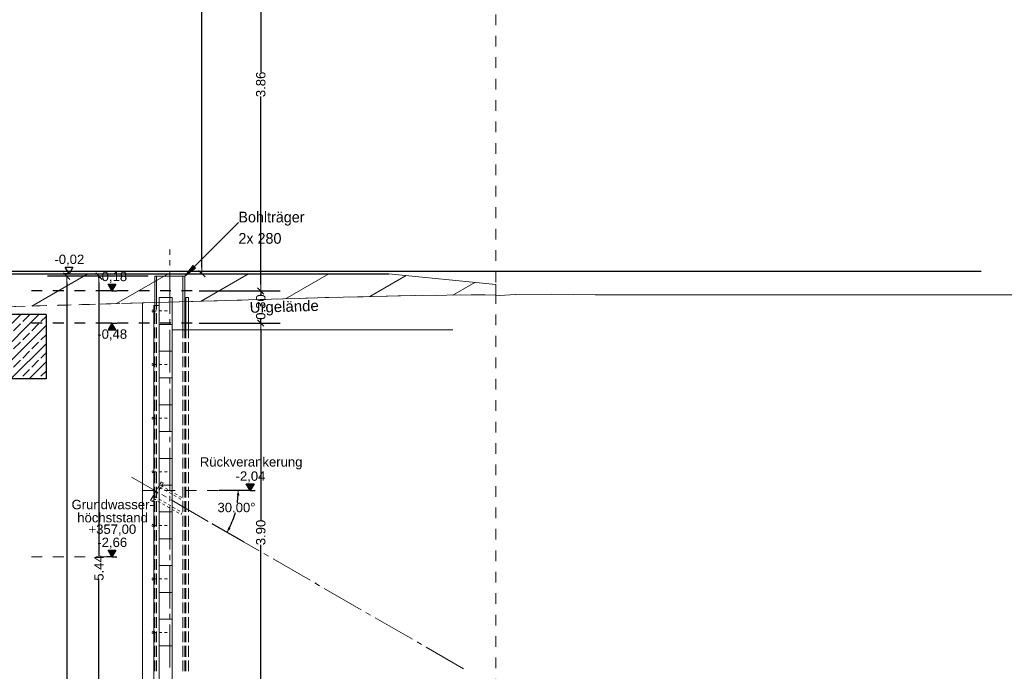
# Model space of a CAD drawing. Header units: metres. Extents: x -27.8 to 39.4, y -22.2 to 2.8.
# Tile 79 of 80: x 24.1 to 33.2, y -13.9 to -7.8. Entities that reach past the tile are written whole.
import ezdxf

# ---------------------------------------------------------------- set-up
doc = ezdxf.new("R2010")
doc.units = ezdxf.units.M
doc.header["$LTSCALE"] = 0.4
doc.header["$MEASUREMENT"] = 0
for name, pattern in [('Strichlinie', [0.2, 0.15, -0.05]), ('Strichlinie eng', [0.115, 0.075, -0.04]), ('Strichlinie sehr eng', [0.0375, 0.025, -0.0125]), ('Strichlinie_ lang', [0.529167, 0.3175, -0.211667]), ('Strichpunktlinie', [0.335139, 0.176389, -0.088194, 0, -0.070556])]:
    doc.linetypes.add(name, pattern=pattern)
doc.layers.get('0').update_dxf_attribs({"color": 8, "lineweight": 9})
doc.layers.get('Defpoints').update_dxf_attribs({"color": 8, "lineweight": 9})
for name, color, linetype in [('Neubau_A-Fundament', 8, 'Continuous'), ('Neubau_S-Linien _ Schraffuren.2D', 8, 'Continuous'), ('Neubau_T-Bemaßung', 8, 'Continuous')]:
    doc.layers.add(name, color=color, linetype=linetype)
for name, color, linetype, lineweight in [('S-Linien _ Schraffuren.2D', 8, 'Continuous', 9), ('T-Bemaßung', 8, 'Continuous', 9), ('T-Text', 8, 'Continuous', 9)]:
    doc.layers.add(name, color=color, linetype=linetype, lineweight=lineweight)
doc.styles.add('ERSTELLTER_STIL_2', font='arial.ttf')
doc.styles.add('ERSTELLTER_STIL_3', font='txt')
doc.dimstyles.new('ERSTELLTER_STIL__1', dxfattribs={"dimtxt": 0.0875, "dimasz": 0.059375, "dimexe": 0.18, "dimexo": 0.0625, "dimgap": 0, "dimtad": 1, "dimzin": 0, "dimdsep": 46, "dimtxsty": 'ERSTELLTER_STIL_2', "dimblk": 'ARROWHEAD_6', "dimblk1": 'ARROWHEAD_6', "dimblk2": 'ARROWHEAD_6', "dimcen": 0.09, "dimclrd": 7, "dimclre": 7, "dimclrt": 7, "dimazin": 0, "dimtfac": 1, "dimtdec": 4, "dimtmove": 0, "dimatfit": 3, "dimfxl": 1, "dimtolj": 1, "dimtzin": 0, "dimarcsym": 0})
doc.dimstyles.new('ERSTELLTER_STIL__4', dxfattribs={"dimtxt": 0.0875, "dimasz": 0.045894, "dimexe": 0.18, "dimexo": 0.04, "dimgap": 0, "dimtad": 1, "dimtih": 1, "dimtoh": 1, "dimzin": 0, "dimdsep": 46, "dimtxsty": 'ERSTELLTER_STIL_2', "dimblk": 'ARROWHEAD_5', "dimblk1": 'ARROWHEAD_5', "dimblk2": 'ARROWHEAD_5', "dimcen": 0.09, "dimclrd": 7, "dimclre": 7, "dimclrt": 7, "dimazin": 0, "dimtfac": 1, "dimtdec": 4, "dimtmove": 0, "dimatfit": 3, "dimfxl": 1, "dimtolj": 1, "dimtzin": 0, "dimarcsym": 0})

# ---------------------------------------------------------------- blocks, each defined once
blk = doc.blocks.new('ARROWHEAD_6')
at = {"color": 0, "linetype": 'Continuous', "lineweight": 0}
for p, q in [((0, 0), (-1, 0)), ((-0.5, -0.5), (0.5, 0.5))]:
    blk.add_line(p, q, dxfattribs=at)
blk = doc.blocks.new('*D383')
at = {"layer": 'Defpoints', "color": 0, "linetype": 'Continuous', "transparency": 16777216}
for p in [(11.0694, -10.175), (33.092, -10.175), (-0.3, -10.355)]:
    blk.add_point(p, dxfattribs=at)
at = {"layer": 'Neubau_T-Bemaßung', "linetype": 'Continuous', "lineweight": -2, "transparency": 16777216}
for p, q in [((11.0694, -10.175), (11.0694, -10.0772)), ((33.0295, -10.175), (10.8894, -10.175)), ((11.0694, -10.2956), (11.0694, -10.2344)), ((-0.2375, -10.355), (11.2494, -10.355))]:
    blk.add_line(p, q, dxfattribs=at)
at = {"layer": 'Neubau_T-Bemaßung', "linetype": 'Continuous', "lineweight": -2, "transparency": 16777216, "xscale": 0.059375, "yscale": 0.059375, "zscale": 0.059375}
for p, rotation in [((11.0694, -10.175), 90), ((11.0694, -10.355), 270)]:
    blk.add_blockref('ARROWHEAD_6', p, dxfattribs=dict(at, rotation=rotation))
at = {"layer": 'Neubau_T-Bemaßung', "linetype": 'Continuous', "transparency": 16777216, "insert": (11.1831, -10.0772), "char_height": 0.0875, "attachment_point": 5, "rotation": 90, "style": 'ERSTELLTER_STIL_2'}
blk.add_mtext('\\A1;0.18', dxfattribs=at)
blk = doc.blocks.new('*D384')
at = {"layer": 'Defpoints', "color": 0, "linetype": 'Continuous', "transparency": 16777216}
for p in [(11.1831, -8.075), (11.3559, -8.075), (33.092, -10.175)]:
    blk.add_point(p, dxfattribs=at)
at = {"layer": 'Neubau_T-Bemaßung', "linetype": 'Continuous', "lineweight": -2, "transparency": 16777216}
for p, q in [((11.2934, -8.075), (11.0031, -8.075)), ((11.1831, -8.1344), (11.1831, -9.0143)), ((11.1831, -10.1156), (11.1831, -9.2427)), ((33.0295, -10.175), (11.0031, -10.175))]:
    blk.add_line(p, q, dxfattribs=at)
at = {"layer": 'Neubau_T-Bemaßung', "linetype": 'Continuous', "lineweight": -2, "transparency": 16777216, "xscale": 0.059375, "yscale": 0.059375, "zscale": 0.059375}
for p, rotation in [((11.1831, -8.075), 90), ((11.1831, -10.175), 270)]:
    blk.add_blockref('ARROWHEAD_6', p, dxfattribs=dict(at, rotation=rotation))
at = {"layer": 'Neubau_T-Bemaßung', "linetype": 'Continuous', "transparency": 16777216, "insert": (11.1831, -9.1285), "char_height": 0.0875, "attachment_point": 5, "rotation": 90, "style": 'ERSTELLTER_STIL_2'}
blk.add_mtext('\\A1;2.10', dxfattribs=at)
blk = doc.blocks.new('*D405')
at = {"layer": 'Defpoints', "color": 0, "linetype": 'Continuous', "transparency": 16777216}
for p in [(1.4797, -10.175), (33.092, -10.175), (-0.3, -10.355)]:
    blk.add_point(p, dxfattribs=at)
at = {"layer": 'Neubau_T-Bemaßung', "linetype": 'Continuous', "lineweight": -2, "transparency": 16777216}
for p, q in [((1.4797, -10.175), (1.4797, -10.0772)), ((33.0295, -10.175), (1.2997, -10.175)), ((1.4797, -10.2956), (1.4797, -10.2344)), ((-0.2375, -10.355), (1.6597, -10.355))]:
    blk.add_line(p, q, dxfattribs=at)
at = {"layer": 'Neubau_T-Bemaßung', "linetype": 'Continuous', "lineweight": -2, "transparency": 16777216, "xscale": 0.059375, "yscale": 0.059375, "zscale": 0.059375}
for p, rotation in [((1.4797, -10.175), 90), ((1.4797, -10.355), 270)]:
    blk.add_blockref('ARROWHEAD_6', p, dxfattribs=dict(at, rotation=rotation))
at = {"layer": 'Neubau_T-Bemaßung', "linetype": 'Continuous', "transparency": 16777216, "insert": (1.5934, -10.0772), "char_height": 0.0875, "attachment_point": 5, "rotation": 90, "style": 'ERSTELLTER_STIL_2'}
blk.add_mtext('\\A1;0.18', dxfattribs=at)
blk = doc.blocks.new('*D406')
at = {"layer": 'Defpoints', "color": 0, "linetype": 'Continuous', "transparency": 16777216}
for p in [(1.5934, -6.825), (7.9525, -6.825), (33.092, -10.175)]:
    blk.add_point(p, dxfattribs=at)
at = {"layer": 'Neubau_T-Bemaßung', "linetype": 'Continuous', "lineweight": -2, "transparency": 16777216}
for p, q in [((7.89, -6.825), (1.4134, -6.825)), ((1.5934, -6.8844), (1.5934, -8.3896)), ((1.5934, -10.1156), (1.5934, -8.6174)), ((33.0295, -10.175), (1.4134, -10.175))]:
    blk.add_line(p, q, dxfattribs=at)
at = {"layer": 'Neubau_T-Bemaßung', "linetype": 'Continuous', "lineweight": -2, "transparency": 16777216, "xscale": 0.059375, "yscale": 0.059375, "zscale": 0.059375}
for p, rotation in [((1.5934, -6.825), 90), ((1.5934, -10.175), 270)]:
    blk.add_blockref('ARROWHEAD_6', p, dxfattribs=dict(at, rotation=rotation))
at = {"layer": 'Neubau_T-Bemaßung', "linetype": 'Continuous', "transparency": 16777216, "insert": (1.5934, -8.5035), "char_height": 0.0875, "attachment_point": 5, "rotation": 90, "style": 'ERSTELLTER_STIL_2'}
blk.add_mtext('\\A1;3.35', dxfattribs=at)
blk = doc.blocks.new('*D435')
at = {"layer": 'Defpoints', "color": 0, "linetype": 'Continuous', "transparency": 16777216}
for p in [(25.32, -1.4949), (25.7588, -1.4949), (21.745, -10.195)]:
    blk.add_point(p, dxfattribs=at)
at = {"layer": 'Neubau_T-Bemaßung', "linetype": 'Continuous', "lineweight": -2, "transparency": 16777216}
for p, q in [((25.3825, -1.4949), (25.9388, -1.4949)), ((25.7588, -1.5543), (25.7588, -5.7349)), ((25.7588, -10.1356), (25.7588, -5.962)), ((21.8075, -10.195), (25.9388, -10.195))]:
    blk.add_line(p, q, dxfattribs=at)
at = {"layer": 'Neubau_T-Bemaßung', "linetype": 'Continuous', "lineweight": -2, "transparency": 16777216, "xscale": 0.059375, "yscale": 0.059375, "zscale": 0.059375}
for p, rotation in [((25.7588, -1.4949), 90), ((25.7588, -10.195), 270)]:
    blk.add_blockref('ARROWHEAD_6', p, dxfattribs=dict(at, rotation=rotation))
at = {"layer": 'Neubau_T-Bemaßung', "linetype": 'Continuous', "transparency": 16777216, "insert": (25.7588, -5.8484), "char_height": 0.0875, "attachment_point": 5, "rotation": 90, "style": 'ERSTELLTER_STIL_2'}
blk.add_mtext('\\A1;8.70', dxfattribs=at)
blk = doc.blocks.new('*D439')
at = {"layer": 'Defpoints', "color": 0, "linetype": 'Continuous', "transparency": 16777216}
for p in [(25.67, -10.655), (26.3088, -10.655), (25.67, -14.555)]:
    blk.add_point(p, dxfattribs=at)
at = {"layer": 'Neubau_T-Bemaßung', "linetype": 'Continuous', "lineweight": -2, "transparency": 16777216}
for p, q in [((25.7325, -10.655), (26.4888, -10.655)), ((26.3088, -10.7144), (26.3088, -12.495)), ((26.3088, -14.4956), (26.3088, -12.722)), ((25.7325, -14.555), (26.4888, -14.555))]:
    blk.add_line(p, q, dxfattribs=at)
at = {"layer": 'Neubau_T-Bemaßung', "linetype": 'Continuous', "lineweight": -2, "transparency": 16777216, "xscale": 0.059375, "yscale": 0.059375, "zscale": 0.059375}
for p, rotation in [((26.3088, -10.655), 90), ((26.3088, -14.555), 270)]:
    blk.add_blockref('ARROWHEAD_6', p, dxfattribs=dict(at, rotation=rotation))
at = {"layer": 'Neubau_T-Bemaßung', "linetype": 'Continuous', "transparency": 16777216, "insert": (26.3088, -12.6085), "char_height": 0.0875, "attachment_point": 5, "rotation": 90, "style": 'ERSTELLTER_STIL_2'}
blk.add_mtext('\\A1;3.90', dxfattribs=at)
blk = doc.blocks.new('*D440')
at = {"layer": 'Defpoints', "color": 0, "linetype": 'Continuous', "transparency": 16777216}
for p in [(25.67, -10.355), (26.3088, -10.355), (25.67, -10.655)]:
    blk.add_point(p, dxfattribs=at)
at = {"layer": 'Neubau_T-Bemaßung', "linetype": 'Continuous', "lineweight": -2, "transparency": 16777216}
for p, q in [((26.3088, -10.2956), (26.3088, -10.2363)), ((25.7325, -10.355), (26.4888, -10.355)), ((26.3088, -10.355), (26.3088, -10.3917)), ((25.7325, -10.655), (26.4888, -10.655)), ((26.3088, -10.655), (26.3088, -10.6186)), ((26.3088, -10.7144), (26.3088, -10.7738))]:
    blk.add_line(p, q, dxfattribs=at)
at = {"layer": 'Neubau_T-Bemaßung', "linetype": 'Continuous', "lineweight": -2, "transparency": 16777216, "xscale": 0.059375, "yscale": 0.059375, "zscale": 0.059375}
for p, rotation in [((26.3088, -10.355), 270), ((26.3088, -10.655), 90)]:
    blk.add_blockref('ARROWHEAD_6', p, dxfattribs=dict(at, rotation=rotation))
at = {"layer": 'Neubau_T-Bemaßung', "linetype": 'Continuous', "transparency": 16777216, "insert": (26.3088, -10.5051), "char_height": 0.0875, "attachment_point": 5, "rotation": 90, "style": 'ERSTELLTER_STIL_2'}
blk.add_mtext('\\A1;0.30', dxfattribs=at)
blk = doc.blocks.new('*D441')
at = {"layer": 'Defpoints', "color": 0, "linetype": 'Continuous', "transparency": 16777216}
for p in [(25.67, -6.495), (26.3088, -6.495), (25.67, -10.355)]:
    blk.add_point(p, dxfattribs=at)
at = {"layer": 'Neubau_T-Bemaßung', "linetype": 'Continuous', "lineweight": -2, "transparency": 16777216}
for p, q in [((25.7325, -6.495), (26.4888, -6.495)), ((26.3088, -6.5544), (26.3088, -8.3149)), ((26.3088, -10.2956), (26.3088, -8.5421)), ((25.7325, -10.355), (26.4888, -10.355))]:
    blk.add_line(p, q, dxfattribs=at)
at = {"layer": 'Neubau_T-Bemaßung', "linetype": 'Continuous', "lineweight": -2, "transparency": 16777216, "xscale": 0.059375, "yscale": 0.059375, "zscale": 0.059375}
for p, rotation in [((26.3088, -6.495), 90), ((26.3088, -10.355), 270)]:
    blk.add_blockref('ARROWHEAD_6', p, dxfattribs=dict(at, rotation=rotation))
at = {"layer": 'Neubau_T-Bemaßung', "linetype": 'Continuous', "transparency": 16777216, "insert": (26.3088, -8.4285), "char_height": 0.0875, "attachment_point": 5, "rotation": 90, "style": 'ERSTELLTER_STIL_2'}
blk.add_mtext('\\A1;3.86', dxfattribs=at)
blk = doc.blocks.new('*D423')
at = {"layer": 'Defpoints', "color": 0, "linetype": 'Continuous', "transparency": 16777216}
for p in [(24.7987, -10.2171), (25.32, -10.2171), (25.16, -15.655)]:
    blk.add_point(p, dxfattribs=at)
at = {"layer": 'Neubau_T-Bemaßung', "linetype": 'Continuous', "lineweight": -2, "transparency": 16777216}
for p, q in [((25.2575, -10.2171), (24.6187, -10.2171)), ((24.7987, -10.2764), (24.7987, -12.8261)), ((24.7987, -15.5956), (24.7987, -13.053)), ((25.0975, -15.655), (24.6187, -15.655))]:
    blk.add_line(p, q, dxfattribs=at)
at = {"layer": 'Neubau_T-Bemaßung', "linetype": 'Continuous', "lineweight": -2, "transparency": 16777216, "xscale": 0.059375, "yscale": 0.059375, "zscale": 0.059375}
for p, rotation in [((24.7987, -10.2171), 90), ((24.7987, -15.655), 270)]:
    blk.add_blockref('ARROWHEAD_6', p, dxfattribs=dict(at, rotation=rotation))
at = {"layer": 'Neubau_T-Bemaßung', "linetype": 'Continuous', "transparency": 16777216, "insert": (24.7987, -12.9395), "char_height": 0.0875, "attachment_point": 5, "rotation": 90, "style": 'ERSTELLTER_STIL_2'}
blk.add_mtext('\\A1;5.44', dxfattribs=at)
blk = doc.blocks.new('*D424')
at = {"layer": 'Defpoints', "color": 0, "linetype": 'Continuous', "transparency": 16777216}
for p in [(24.4987, -10.2171), (25.32, -10.2171), (25.16, -20.2171)]:
    blk.add_point(p, dxfattribs=at)
at = {"layer": 'Neubau_T-Bemaßung', "linetype": 'Continuous', "lineweight": -2, "transparency": 16777216}
for p, q in [((25.2575, -10.2171), (24.3187, -10.2171)), ((24.4987, -10.2764), (24.4987, -15.0773)), ((24.4987, -20.1577), (24.4987, -15.364)), ((25.0975, -20.2171), (24.3187, -20.2171))]:
    blk.add_line(p, q, dxfattribs=at)
at = {"layer": 'Neubau_T-Bemaßung', "linetype": 'Continuous', "lineweight": -2, "transparency": 16777216, "xscale": 0.059375, "yscale": 0.059375, "zscale": 0.059375}
for p, rotation in [((24.4987, -10.2171), 90), ((24.4987, -20.2171), 270)]:
    blk.add_blockref('ARROWHEAD_6', p, dxfattribs=dict(at, rotation=rotation))
at = {"layer": 'Neubau_T-Bemaßung', "linetype": 'Continuous', "transparency": 16777216, "insert": (24.4987, -15.2206), "char_height": 0.0875, "attachment_point": 5, "rotation": 90, "style": 'ERSTELLTER_STIL_2'}
blk.add_mtext('\\A1;10.00', dxfattribs=at)
blk = doc.blocks.new('ARROWHEAD_5')
at = {"linetype": 'Continuous', "lineweight": 0}
blk.add_hatch(color=0, dxfattribs=at).paths.add_polyline_path([(-1, 0.2679), (0, 0), (-1, -0.2679)])
at = {"color": 0, "linetype": 'Continuous', "lineweight": 0}
blk.add_line((0, 0), (-1, 0), dxfattribs=at)
blk = doc.blocks.new('*D425')
at = {"layer": 'Defpoints', "color": 0, "linetype": 'Continuous', "transparency": 16777216}
for p in [(25.32, -12.2171), (26.21, -12.2171), (26.0515, -12.4833), (25.8178, -12.5044)]:
    blk.add_point(p, dxfattribs=at)
at = {"layer": 'T-Bemaßung', "linetype": 'Continuous', "lineweight": -2, "transparency": 16777216}
for p, q in [((26.17, -12.2171), (25.9184, -12.2171)), ((25.8524, -12.5244), (26.15, -12.6963))]:
    blk.add_line(p, q, dxfattribs=at)
for start, end in [(351.58021, 356.62146), (333.37843, 344.85359)]:
    blk.add_arc((25.32, -12.2171), 0.7784, start, end, dxfattribs=at)
at = {"layer": 'T-Bemaßung', "linetype": 'Continuous', "lineweight": -2, "transparency": 16777216, "xscale": 0.04589371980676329, "yscale": 0.04589371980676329, "zscale": 0.04589371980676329}
for p, rotation in [((26.0984, -12.2171), 88.31073145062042), ((25.9941, -12.6063), 241.6891616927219)]:
    blk.add_blockref('ARROWHEAD_5', p, dxfattribs=dict(at, rotation=rotation))
at = {"layer": 'T-Bemaßung', "linetype": 'Continuous', "transparency": 16777216, "insert": (26.0821, -12.3757), "char_height": 0.0875, "attachment_point": 5, "style": 'ERSTELLTER_STIL_2'}
blk.add_mtext('\\A1;30.00°', dxfattribs=at)

msp = doc.modelspace()

# ---------------------------------------------------------------- hatches: boundary and pattern name
at = {"linetype": 'Continuous'}
for points in [[(25.6742, -10.1181), (25.6, -10.2171), (25.699, -10.1428)], [(25.61, -10.4203), (25.6132, -10.4171), (25.61, -10.4138), (25.6067, -10.4171)], [(25.635, -10.4203), (25.6382, -10.4171), (25.635, -10.4138), (25.6317, -10.4171)], [(25.284, -10.5421), (25.2872, -10.5453), (25.2905, -10.5421), (25.2872, -10.5388)], [(25.31, -10.5328), (25.3132, -10.5296), (25.31, -10.5263), (25.3067, -10.5296)], [(25.3067, -10.5296), (25.31, -10.5328), (25.3132, -10.5296), (25.31, -10.5263)], [(25.3067, -10.5546), (25.31, -10.5578), (25.3132, -10.5546), (25.31, -10.5513)], [(25.31, -10.5578), (25.3132, -10.5546), (25.31, -10.5513), (25.3067, -10.5546)], [(25.32, -10.4953), (25.3232, -10.4921), (25.32, -10.4888), (25.3167, -10.4921)], [(25.3167, -10.5296), (25.32, -10.5328), (25.3232, -10.5296), (25.32, -10.5263)], [(25.32, -10.5328), (25.3232, -10.5296), (25.32, -10.5263), (25.3167, -10.5296)], [(25.3167, -10.5546), (25.32, -10.5578), (25.3232, -10.5546), (25.32, -10.5513)], [(25.32, -10.5578), (25.3232, -10.5546), (25.32, -10.5513), (25.3167, -10.5546)], [(25.3373, -10.4953), (25.3405, -10.4921), (25.3373, -10.4888), (25.334, -10.4921)], [(25.434, -10.5421), (25.4372, -10.5453), (25.4405, -10.5421), (25.4372, -10.5388)], [(25.5827, -10.7203), (25.586, -10.7171), (25.5827, -10.7138), (25.5795, -10.7171)], [(25.6, -10.7203), (25.6032, -10.7171), (25.6, -10.7138), (25.5967, -10.7171)], [(25.284, -11.0421), (25.2872, -11.0453), (25.2905, -11.0421), (25.2872, -11.0388)], [(25.434, -11.0421), (25.4372, -11.0453), (25.4405, -11.0421), (25.4372, -11.0388)], [(25.284, -11.5421), (25.2872, -11.5453), (25.2905, -11.5421), (25.2872, -11.5388)], [(25.31, -11.5328), (25.3132, -11.5296), (25.31, -11.5263), (25.3067, -11.5296)], [(25.3067, -11.5296), (25.31, -11.5328), (25.3132, -11.5296), (25.31, -11.5263)], [(25.3067, -11.5546), (25.31, -11.5578), (25.3132, -11.5546), (25.31, -11.5513)], [(25.31, -11.5578), (25.3132, -11.5546), (25.31, -11.5513), (25.3067, -11.5546)], [(25.3167, -11.5296), (25.32, -11.5328), (25.3232, -11.5296), (25.32, -11.5263)], [(25.32, -11.5328), (25.3232, -11.5296), (25.32, -11.5263), (25.3167, -11.5296)], [(25.3167, -11.5546), (25.32, -11.5578), (25.3232, -11.5546), (25.32, -11.5513)], [(25.32, -11.5578), (25.3232, -11.5546), (25.32, -11.5513), (25.3167, -11.5546)], [(25.434, -11.5421), (25.4372, -11.5453), (25.4405, -11.5421), (25.4372, -11.5388)], [(25.5967, -11.5296), (25.6, -11.5328), (25.6032, -11.5296), (25.6, -11.5263)], [(25.6, -11.5328), (25.6032, -11.5296), (25.6, -11.5263), (25.5967, -11.5296)], [(25.5967, -11.5546), (25.6, -11.5578), (25.6032, -11.5546), (25.6, -11.5513)], [(25.6, -11.5578), (25.6032, -11.5546), (25.6, -11.5513), (25.5967, -11.5546)], [(25.61, -11.5328), (25.6132, -11.5296), (25.61, -11.5263), (25.6067, -11.5296)], [(25.6067, -11.5296), (25.61, -11.5328), (25.6132, -11.5296), (25.61, -11.5263)], [(25.6067, -11.5546), (25.61, -11.5578), (25.6132, -11.5546), (25.61, -11.5513)], [(25.61, -11.5578), (25.6132, -11.5546), (25.61, -11.5513), (25.6067, -11.5546)], [(25.284, -12.0421), (25.2872, -12.0453), (25.2905, -12.0421), (25.2872, -12.0388)], [(25.434, -12.0421), (25.4372, -12.0453), (25.4405, -12.0421), (25.4372, -12.0388)], [(25.3167, -12.2171), (25.32, -12.2203), (25.3232, -12.2171), (25.32, -12.2138)], [(25.3167, -12.2171), (25.32, -12.2203), (25.3232, -12.2171), (25.32, -12.2138)], [(25.3167, -12.2171), (25.32, -12.2203), (25.3232, -12.2171), (25.32, -12.2138)], [(25.3418, -12.2045), (25.3463, -12.2034), (25.3451, -12.1989), (25.3406, -12.2001)], [(25.3469, -12.1893), (25.3481, -12.1937), (25.3525, -12.1925), (25.3513, -12.1881)], [(25.3591, -12.2145), (25.3636, -12.2134), (25.3624, -12.2089), (25.358, -12.2101)], [(25.3642, -12.1993), (25.3654, -12.2037), (25.3698, -12.2025), (25.3686, -12.1981)], [(25.3705, -12.1885), (25.3716, -12.1929), (25.3761, -12.1917), (25.3749, -12.1873)], [(25.3793, -12.1396), (25.3838, -12.1384), (25.3826, -12.134), (25.3781, -12.1352)], [(25.3805, -12.1711), (25.3816, -12.1756), (25.3861, -12.1744), (25.3849, -12.1699)], [(25.3966, -12.1496), (25.4011, -12.1484), (25.3999, -12.144), (25.3955, -12.1452)], [(25.2781, -12.3084), (25.2793, -12.3128), (25.2838, -12.3116), (25.2826, -12.3072)], [(25.3094, -12.2542), (25.3106, -12.2587), (25.315, -12.2575), (25.3138, -12.253)], [(25.3105, -12.2924), (25.3116, -12.2968), (25.3161, -12.2956), (25.3149, -12.2912)], [(25.3168, -12.2478), (25.3213, -12.2467), (25.3201, -12.2422), (25.3156, -12.2434)], [(25.3205, -12.2751), (25.3216, -12.2795), (25.3261, -12.2783), (25.3249, -12.2739)], [(25.3267, -12.2642), (25.3279, -12.2687), (25.3323, -12.2675), (25.3311, -12.263)], [(25.3341, -12.2578), (25.3386, -12.2567), (25.3374, -12.2522), (25.333, -12.2534)], [(25.5783, -12.3085), (25.5795, -12.3129), (25.5839, -12.3117), (25.5827, -12.3073)], [(25.5883, -12.2911), (25.5895, -12.2956), (25.5939, -12.2944), (25.5927, -12.2899)], [(25.2966, -12.3228), (25.3011, -12.3216), (25.2999, -12.3172), (25.2955, -12.3184)], [(25.5616, -12.4374), (25.5628, -12.4418), (25.5672, -12.4406), (25.566, -12.4362)], [(25.5716, -12.4201), (25.5728, -12.4245), (25.5772, -12.4233), (25.576, -12.4189)], [(25.284, -12.5421), (25.2872, -12.5453), (25.2905, -12.5421), (25.2872, -12.5388)], [(25.31, -12.5328), (25.3132, -12.5296), (25.31, -12.5263), (25.3067, -12.5296)], [(25.3067, -12.5296), (25.31, -12.5328), (25.3132, -12.5296), (25.31, -12.5263)], [(25.3067, -12.5546), (25.31, -12.5578), (25.3132, -12.5546), (25.31, -12.5513)], [(25.31, -12.5578), (25.3132, -12.5546), (25.31, -12.5513), (25.3067, -12.5546)], [(25.3167, -12.5296), (25.32, -12.5328), (25.3232, -12.5296), (25.32, -12.5263)], [(25.32, -12.5328), (25.3232, -12.5296), (25.32, -12.5263), (25.3167, -12.5296)], [(25.3167, -12.5546), (25.32, -12.5578), (25.3232, -12.5546), (25.32, -12.5513)], [(25.32, -12.5578), (25.3232, -12.5546), (25.32, -12.5513), (25.3167, -12.5546)], [(25.434, -12.5421), (25.4372, -12.5453), (25.4405, -12.5421), (25.4372, -12.5388)], [(25.5967, -12.5296), (25.6, -12.5328), (25.6032, -12.5296), (25.6, -12.5263)], [(25.6, -12.5328), (25.6032, -12.5296), (25.6, -12.5263), (25.5967, -12.5296)], [(25.5967, -12.5546), (25.6, -12.5578), (25.6032, -12.5546), (25.6, -12.5513)], [(25.6, -12.5578), (25.6032, -12.5546), (25.6, -12.5513), (25.5967, -12.5546)], [(25.61, -12.5328), (25.6132, -12.5296), (25.61, -12.5263), (25.6067, -12.5296)], [(25.6067, -12.5296), (25.61, -12.5328), (25.6132, -12.5296), (25.61, -12.5263)], [(25.6067, -12.5546), (25.61, -12.5578), (25.6132, -12.5546), (25.61, -12.5513)], [(25.61, -12.5578), (25.6132, -12.5546), (25.61, -12.5513), (25.6067, -12.5546)], [(25.284, -13.0421), (25.2872, -13.0453), (25.2905, -13.0421), (25.2872, -13.0388)], [(25.434, -13.0421), (25.4372, -13.0453), (25.4405, -13.0421), (25.4372, -13.0388)], [(25.284, -13.5421), (25.2872, -13.5453), (25.2905, -13.5421), (25.2872, -13.5388)], [(25.31, -13.5328), (25.3132, -13.5296), (25.31, -13.5263), (25.3067, -13.5296)], [(25.3067, -13.5296), (25.31, -13.5328), (25.3132, -13.5296), (25.31, -13.5263)], [(25.3067, -13.5546), (25.31, -13.5578), (25.3132, -13.5546), (25.31, -13.5513)], [(25.31, -13.5578), (25.3132, -13.5546), (25.31, -13.5513), (25.3067, -13.5546)], [(25.3167, -13.5296), (25.32, -13.5328), (25.3232, -13.5296), (25.32, -13.5263)], [(25.32, -13.5328), (25.3232, -13.5296), (25.32, -13.5263), (25.3167, -13.5296)], [(25.3167, -13.5546), (25.32, -13.5578), (25.3232, -13.5546), (25.32, -13.5513)], [(25.32, -13.5578), (25.3232, -13.5546), (25.32, -13.5513), (25.3167, -13.5546)], [(25.434, -13.5421), (25.4372, -13.5453), (25.4405, -13.5421), (25.4372, -13.5388)], [(25.5967, -13.5296), (25.6, -13.5328), (25.6032, -13.5296), (25.6, -13.5263)], [(25.6, -13.5328), (25.6032, -13.5296), (25.6, -13.5263), (25.5967, -13.5296)], [(25.5967, -13.5546), (25.6, -13.5578), (25.6032, -13.5546), (25.6, -13.5513)], [(25.6, -13.5578), (25.6032, -13.5546), (25.6, -13.5513), (25.5967, -13.5546)], [(25.61, -13.5328), (25.6132, -13.5296), (25.61, -13.5263), (25.6067, -13.5296)], [(25.6067, -13.5296), (25.61, -13.5328), (25.6132, -13.5296), (25.61, -13.5263)], [(25.6067, -13.5546), (25.61, -13.5578), (25.6132, -13.5546), (25.61, -13.5513)], [(25.61, -13.5578), (25.6132, -13.5546), (25.61, -13.5513), (25.6067, -13.5546)]]:
    msp.add_hatch(color=256, dxfattribs=at).paths.add_polyline_path(points)
at = {"layer": 'Neubau_A-Fundament', "linetype": 'Continuous'}
h = msp.add_hatch(dxfattribs=at)
h.set_pattern_fill('BETON__STAHLBETON_0001', color=256, style=0, pattern_type=2)
h.set_pattern_definition([(45, (388.31789, -10.175), (-0.084852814, 0.084852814), []), (45, (388.27546, -10.13257), (-0.084852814, 0.084852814), [0.09, -0.03])])
h.paths.add_polyline_path([(24.305, -10.575), (22.505, -10.575), (22.505, -11.175), (24.305, -11.175)])
at = {"layer": 'Neubau_T-Bemaßung', "linetype": 'Continuous'}
for points in [[(24.92, -10.355), (24.9562, -10.2925), (24.8837, -10.2925)], [(24.92, -10.655), (24.8837, -10.7175), (24.9562, -10.7175)], [(26.21, -12.2171), (26.2463, -12.1546), (26.1738, -12.1546)], [(24.92, -12.835), (24.9562, -12.7725), (24.8837, -12.7725)]]:
    msp.add_hatch(color=256, dxfattribs=at).paths.add_polyline_path(points)
at = {"layer": 'S-Linien _ Schraffuren.2D', "linetype": 'Continuous'}
h = msp.add_hatch(dxfattribs=at)
h.set_pattern_fill('ABSTANDSFLÄCHEN_0001', color=256, style=0, pattern_type=2)
h.set_pattern_definition([(30, (25.12363, -10.3803), (-0.1875, 0.32476), [])])
h.paths.add_polyline_path([(21.745, -10.195), (21.745, -10.5656), (26.9421, -10.4168), (27.7473, -10.3971), (28.3873, -10.3897), (28.5023, -10.3951), (28.5023, -10.2951), (27.5023, -10.195)])

# ---------------------------------------------------------------- linework, layer by layer
at = {"linetype": 'Continuous'}
for points in [[(26.1, -9.7171), (25.6, -10.2171)], [(25.46, -10.0171), (25.46, -9.9671)], [(25.46, -10.1171), (25.46, -10.0671)], [(25.46, -10.5671), (25.46, -10.1671)], [(25.6, -10.2171), (25.32, -10.2171)], [(25.32, -10.2171), (25.32, -10.4921)], [(25.3373, -10.4921), (25.3373, -10.2171)], [(25.5827, -10.7171), (25.5827, -10.2171)], [(25.6, -10.7171), (25.6, -10.2171)], [(25.4822, -10.4171), (25.3622, -10.4171)], [(25.3622, -10.4171), (25.3622, -15.655)], [(25.4822, -15.655), (25.4822, -10.4171)], [(25.635, -10.4171), (25.61, -10.4171)], [(25.61, -10.4171), (25.61, -10.7171)], [(25.61, -10.5271), (25.61, -10.4271)], [(25.635, -10.4171), (25.635, -10.7171)], [(25.635, -10.5271), (25.635, -10.4271)], [(25.3122, -10.5421), (25.2949, -10.5321)], [(25.3122, -10.5421), (25.2949, -10.5521)], [(25.31, -10.5296), (25.32, -10.5296)], [(25.31, -10.5421), (25.335, -10.5421)], [(25.31, -10.5546), (25.31, -10.5421)], [(25.31, -10.5546), (25.32, -10.5546)], [(25.3622, -10.4921), (25.3122, -10.4921)], [(25.3122, -10.4921), (25.3122, -15.58)], [(25.32, -10.5271), (25.32, -10.4921)], [(25.32, -10.5546), (25.32, -10.5421)], [(25.32, -10.6621), (25.32, -10.5621)], [(25.3373, -10.5271), (25.3373, -10.4921)], [(25.3373, -10.6621), (25.3373, -10.5621)], [(25.36, -10.5421), (25.385, -10.5421)], [(25.41, -10.5421), (25.435, -10.5421)], [(25.61, -10.6621), (25.61, -10.5621)], [(25.635, -10.6621), (25.635, -10.5621)], [(25.46, -10.6671), (25.46, -10.6171)], [(25.32, -10.7971), (25.32, -10.6971)], [(25.3373, -10.7971), (25.3373, -10.6971)], [(25.3622, -10.6671), (25.4822, -10.6671)], [(25.46, -11.1171), (25.46, -10.7171)], [(25.4822, -10.7171), (28.1, -10.7171)], [(25.5827, -10.7971), (25.5827, -10.7171)], [(25.6, -10.7971), (25.6, -10.7171)], [(25.61, -10.7971), (25.61, -10.6971)], [(25.635, -10.7971), (25.635, -10.6971)], [(25.32, -10.9321), (25.32, -10.8321)], [(25.3373, -10.9321), (25.3373, -10.8321)], [(25.5827, -10.9321), (25.5827, -10.8321)], [(25.6, -10.9321), (25.6, -10.8321)], [(25.61, -10.9321), (25.61, -10.8321)], [(25.635, -10.9321), (25.635, -10.8321)], [(25.3622, -10.9171), (25.4822, -10.9171)], [(25.32, -11.0671), (25.32, -10.9671)], [(25.3373, -11.0671), (25.3373, -10.9671)], [(25.5827, -11.0671), (25.5827, -10.9671)], [(25.6, -11.0671), (25.6, -10.9671)], [(25.61, -11.0671), (25.61, -10.9671)], [(25.635, -11.0671), (25.635, -10.9671)], [(25.3122, -11.0421), (25.2949, -11.0321)], [(25.3122, -11.0421), (25.2949, -11.0521)], [(25.31, -11.0421), (25.335, -11.0421)], [(25.32, -11.2021), (25.32, -11.1021)], [(25.3373, -11.2021), (25.3373, -11.1021)], [(25.36, -11.0421), (25.385, -11.0421)], [(25.41, -11.0421), (25.435, -11.0421)], [(25.5827, -11.2021), (25.5827, -11.1021)], [(25.6, -11.2021), (25.6, -11.1021)], [(25.61, -11.2021), (25.61, -11.1021)], [(25.635, -11.2021), (25.635, -11.1021)], [(25.3622, -11.1671), (25.4822, -11.1671)], [(25.46, -11.2171), (25.46, -11.1671)], [(25.32, -11.3371), (25.32, -11.2371)], [(25.3373, -11.3371), (25.3373, -11.2371)], [(25.46, -11.6671), (25.46, -11.2671)], [(25.5827, -11.3371), (25.5827, -11.2371)], [(25.6, -11.3371), (25.6, -11.2371)], [(25.61, -11.3371), (25.61, -11.2371)], [(25.635, -11.3371), (25.635, -11.2371)], [(25.32, -11.4721), (25.32, -11.3721)], [(25.3373, -11.4721), (25.3373, -11.3721)], [(25.5827, -11.4721), (25.5827, -11.3721)], [(25.6, -11.4721), (25.6, -11.3721)], [(25.61, -11.4721), (25.61, -11.3721)], [(25.635, -11.4721), (25.635, -11.3721)], [(25.3622, -11.4171), (25.4822, -11.4171)], [(25.3122, -11.5421), (25.2949, -11.5321)], [(25.3122, -11.5421), (25.2949, -11.5521)], [(25.31, -11.5296), (25.32, -11.5296)], [(25.31, -11.5421), (25.335, -11.5421)], [(25.31, -11.5546), (25.31, -11.5421)], [(25.31, -11.5546), (25.32, -11.5546)], [(25.32, -11.6071), (25.32, -11.5071)], [(25.32, -11.5546), (25.32, -11.5421)], [(25.3373, -11.6071), (25.3373, -11.5071)], [(25.36, -11.5421), (25.385, -11.5421)], [(25.41, -11.5421), (25.435, -11.5421)], [(25.5827, -11.6071), (25.5827, -11.5071)], [(25.6, -11.6071), (25.6, -11.5071)], [(25.6, -11.5546), (25.6, -11.5421)], [(25.61, -11.6071), (25.61, -11.5071)], [(25.61, -11.5546), (25.61, -11.5421)], [(25.635, -11.6071), (25.635, -11.5071)], [(25.32, -11.7421), (25.32, -11.6421)], [(25.3373, -11.7421), (25.3373, -11.6421)], [(25.5827, -11.7421), (25.5827, -11.6421)], [(25.6, -11.7421), (25.6, -11.6421)], [(25.61, -11.7421), (25.61, -11.6421)], [(25.635, -11.7421), (25.635, -11.6421)], [(25.3622, -11.6671), (25.4822, -11.6671)], [(25.46, -11.7671), (25.46, -11.7171)], [(25.32, -11.8771), (25.32, -11.7771)], [(25.3373, -11.8771), (25.3373, -11.7771)], [(25.46, -12.2171), (25.46, -11.8171)], [(25.5827, -11.8771), (25.5827, -11.7771)], [(25.6, -11.8771), (25.6, -11.7771)], [(25.61, -11.8771), (25.61, -11.7771)], [(25.635, -11.8771), (25.635, -11.7771)], [(25.32, -12.0121), (25.32, -11.9121)], [(25.3373, -12.0121), (25.3373, -11.9121)], [(25.3622, -11.9171), (25.4822, -11.9171)], [(25.5827, -12.0121), (25.5827, -11.9121)], [(25.6, -12.0121), (25.6, -11.9121)], [(25.61, -12.0121), (25.61, -11.9121)], [(25.635, -12.0121), (25.635, -11.9121)], [(25.3122, -12.0421), (25.2949, -12.0321)], [(25.1035, -12.0921), (25.3414, -12.2294)], [(25.3122, -12.0421), (25.2949, -12.0521)], [(25.31, -12.0421), (25.335, -12.0421)], [(25.32, -12.1471), (25.32, -12.0471)], [(25.3373, -12.1471), (25.3373, -12.0471)], [(25.36, -12.0421), (25.385, -12.0421)], [(25.41, -12.0421), (25.435, -12.0421)], [(25.5827, -12.1471), (25.5827, -12.0471)], [(25.6, -12.1471), (25.6, -12.0471)], [(25.61, -12.1471), (25.61, -12.0471)], [(25.635, -12.1471), (25.635, -12.0471)], [(25.32, -12.2821), (25.32, -12.1821)], [(25.3373, -12.2821), (25.3373, -12.1821)], [(25.3449, -12.1992), (25.3574, -12.1776)], [(25.3622, -12.1671), (25.4822, -12.1671)], [(25.3622, -12.2092), (25.3747, -12.1876)], [(25.3699, -12.1559), (25.3809, -12.1368)], [(25.3733, -12.1901), (25.3881, -12.1986)], [(25.3833, -12.1728), (25.3981, -12.1813)], [(25.3872, -12.1659), (25.3983, -12.1468)], [(25.3914, -12.1428), (25.3983, -12.1468)], [(25.4097, -12.2111), (25.4314, -12.2236)], [(25.4197, -12.1938), (25.4414, -12.2063)], [(25.5827, -12.2821), (25.5827, -12.1821)], [(25.6, -12.2821), (25.6, -12.1821)], [(25.61, -12.2821), (25.61, -12.1821)], [(25.635, -12.2821), (25.635, -12.1821)], [(25.3082, -12.2627), (25.2809, -12.31), (25.2983, -12.32), (25.3041, -12.3099)], [(25.3122, -12.2958), (25.3247, -12.2742)], [(25.3133, -12.294), (25.3281, -12.3026)], [(25.3199, -12.2425), (25.3324, -12.2209)], [(25.3233, -12.2767), (25.3381, -12.2852)], [(25.3372, -12.2525), (25.3497, -12.2309)], [(25.3597, -12.2977), (25.3814, -12.3102)], [(25.3847, -12.2544), (25.428, -12.2794)], [(25.453, -12.2361), (25.4747, -12.2486)], [(25.46, -12.3171), (25.46, -12.2671)], [(25.463, -12.2188), (25.4847, -12.2313)], [(25.4713, -12.3044), (25.8178, -12.5044)], [(25.4963, -12.2611), (25.518, -12.2736)], [(25.5063, -12.2438), (25.528, -12.2563)], [(25.5396, -12.2861), (25.5613, -12.2986)], [(25.5496, -12.2688), (25.5713, -12.2813)], [(25.32, -12.4171), (25.32, -12.3171)], [(25.3373, -12.4171), (25.3373, -12.3171)], [(25.3497, -12.3151), (25.3714, -12.3276)], [(25.393, -12.3401), (25.4147, -12.3526)], [(25.403, -12.3227), (25.4247, -12.3352)], [(25.4363, -12.3651), (25.458, -12.3776)], [(25.4463, -12.3477), (25.468, -12.3602)], [(25.46, -12.7671), (25.46, -12.3671)], [(25.4796, -12.3901), (25.5013, -12.4026)], [(25.4896, -12.3727), (25.5113, -12.3852)], [(25.5329, -12.3977), (25.5546, -12.4102)], [(25.5827, -12.4171), (25.5827, -12.3171)], [(25.6, -12.4171), (25.6, -12.3171)], [(25.61, -12.4171), (25.61, -12.3171)], [(25.635, -12.4171), (25.635, -12.3171)], [(25.32, -12.5521), (25.32, -12.4521)], [(25.3373, -12.5521), (25.3373, -12.4521)], [(25.3622, -12.4171), (25.4822, -12.4171)], [(25.5229, -12.4151), (25.5446, -12.4276)], [(25.5644, -12.439), (25.5744, -12.4217)], [(25.5827, -12.5521), (25.5827, -12.4521)], [(25.6, -12.5521), (25.6, -12.4521)], [(25.61, -12.5521), (25.61, -12.4521)], [(25.635, -12.5521), (25.635, -12.4521)], [(25.3122, -12.5421), (25.2949, -12.5321)], [(25.3122, -12.5421), (25.2949, -12.5521)], [(25.31, -12.5296), (25.32, -12.5296)], [(25.31, -12.5421), (25.335, -12.5421)], [(25.31, -12.5546), (25.31, -12.5421)], [(25.31, -12.5546), (25.32, -12.5546)], [(25.32, -12.5546), (25.32, -12.5421)], [(25.36, -12.5421), (25.385, -12.5421)], [(25.41, -12.5421), (25.435, -12.5421)], [(25.6, -12.5546), (25.6, -12.5421)], [(25.61, -12.5546), (25.61, -12.5421)], [(25.8611, -12.5294), (25.9044, -12.5544)], [(25.9695, -12.5921), (25.9046, -12.5546)], [(25.9477, -12.5794), (26.2941, -12.7794)], [(25.32, -12.6871), (25.32, -12.5871)], [(25.3373, -12.6871), (25.3373, -12.5871)], [(25.3622, -12.6671), (25.4822, -12.6671)], [(25.5827, -12.6871), (25.5827, -12.5871)], [(25.6, -12.6871), (25.6, -12.5871)], [(25.61, -12.6871), (25.61, -12.5871)], [(25.635, -12.6871), (25.635, -12.5871)], [(25.32, -12.8221), (25.32, -12.7221)], [(25.3373, -12.8221), (25.3373, -12.7221)], [(25.5827, -12.8221), (25.5827, -12.7221)], [(25.6, -12.8221), (25.6, -12.7221)], [(25.61, -12.8221), (25.61, -12.7221)], [(25.635, -12.8221), (25.635, -12.7221)], [(25.32, -12.9571), (25.32, -12.8571)], [(25.3373, -12.9571), (25.3373, -12.8571)], [(25.46, -12.8671), (25.46, -12.8171)], [(25.5827, -12.9571), (25.5827, -12.8571)], [(25.6, -12.9571), (25.6, -12.8571)], [(25.61, -12.9571), (25.61, -12.8571)], [(25.635, -12.9571), (25.635, -12.8571)], [(26.3374, -12.8044), (26.3807, -12.8294)], [(26.424, -12.8544), (26.7704, -13.0544)], [(25.3622, -12.9171), (25.4822, -12.9171)], [(25.46, -13.3171), (25.46, -12.9171)], [(25.3122, -13.0421), (25.2949, -13.0321)], [(25.3122, -13.0421), (25.2949, -13.0521)], [(25.31, -13.0421), (25.335, -13.0421)], [(25.32, -13.0921), (25.32, -12.9921)], [(25.3373, -13.0921), (25.3373, -12.9921)], [(25.36, -13.0421), (25.385, -13.0421)], [(25.41, -13.0421), (25.435, -13.0421)], [(25.5827, -13.0921), (25.5827, -12.9921)], [(25.6, -13.0921), (25.6, -12.9921)], [(25.61, -13.0921), (25.61, -12.9921)], [(25.635, -13.0921), (25.635, -12.9921)], [(25.32, -13.2271), (25.32, -13.1271)], [(25.3373, -13.2271), (25.3373, -13.1271)], [(25.5827, -13.2271), (25.5827, -13.1271)], [(25.6, -13.2271), (25.6, -13.1271)], [(25.61, -13.2271), (25.61, -13.1271)], [(25.635, -13.2271), (25.635, -13.1271)], [(26.8137, -13.0794), (26.857, -13.1044)], [(26.9003, -13.1294), (27.2467, -13.3294)], [(25.3622, -13.1671), (25.4822, -13.1671)], [(25.32, -13.3621), (25.32, -13.2621)], [(25.3373, -13.3621), (25.3373, -13.2621)], [(25.5827, -13.3621), (25.5827, -13.2621)], [(25.6, -13.3621), (25.6, -13.2621)], [(25.61, -13.3621), (25.61, -13.2621)], [(25.635, -13.3621), (25.635, -13.2621)], [(25.32, -13.4971), (25.32, -13.3971)], [(25.3373, -13.4971), (25.3373, -13.3971)], [(25.46, -13.4171), (25.46, -13.3671)], [(25.5827, -13.4971), (25.5827, -13.3971)], [(25.6, -13.4971), (25.6, -13.3971)], [(25.61, -13.4971), (25.61, -13.3971)], [(25.635, -13.4971), (25.635, -13.3971)], [(27.29, -13.3544), (27.3333, -13.3794)], [(27.3766, -13.4044), (27.723, -13.6044)], [(25.3622, -13.4171), (25.4822, -13.4171)], [(25.46, -13.8671), (25.46, -13.4671)], [(25.3122, -13.5421), (25.2949, -13.5321)], [(25.3122, -13.5421), (25.2949, -13.5521)], [(25.31, -13.5296), (25.32, -13.5296)], [(25.31, -13.5421), (25.335, -13.5421)], [(25.31, -13.5546), (25.31, -13.5421)], [(25.31, -13.5546), (25.32, -13.5546)], [(25.32, -13.6321), (25.32, -13.5321)], [(25.32, -13.5546), (25.32, -13.5421)], [(25.3373, -13.6321), (25.3373, -13.5321)], [(25.36, -13.5421), (25.385, -13.5421)], [(25.41, -13.5421), (25.435, -13.5421)], [(25.5827, -13.6321), (25.5827, -13.5321)], [(25.6, -13.6321), (25.6, -13.5321)], [(25.6, -13.5546), (25.6, -13.5421)], [(25.61, -13.6321), (25.61, -13.5321)], [(25.61, -13.5546), (25.61, -13.5421)], [(25.635, -13.6321), (25.635, -13.5321)], [(25.32, -13.7671), (25.32, -13.6671)], [(25.3373, -13.7671), (25.3373, -13.6671)], [(25.3622, -13.6671), (25.4822, -13.6671)], [(25.5827, -13.7671), (25.5827, -13.6671)], [(25.6, -13.7671), (25.6, -13.6671)], [(25.61, -13.7671), (25.61, -13.6671)], [(25.635, -13.7671), (25.635, -13.6671)], [(27.7663, -13.6294), (27.8096, -13.6544)], [(27.8529, -13.6794), (28.1993, -13.8794)], [(25.32, -13.9021), (25.32, -13.8021)], [(25.3373, -13.9021), (25.3373, -13.8021)], [(25.5827, -13.9021), (25.5827, -13.8021)], [(25.6, -13.9021), (25.6, -13.8021)], [(25.61, -13.9021), (25.61, -13.8021)], [(25.635, -13.9021), (25.635, -13.8021)]]:
    msp.add_lwpolyline(points, dxfattribs=at)
for points in [[(25.6, -10.2171), (25.699, -10.1428), (25.6742, -10.1181)], [(25.6, -10.5546), (25.61, -10.5546), (25.61, -10.5296), (25.6, -10.5296)]]:
    msp.add_lwpolyline(points, close=True, dxfattribs=at)
msp.add_lwpolyline([(-6, -22.195), (39.43, -22.195), (39.43, -10.3908), (36.0866, -10.3908), (29.43, -10.3908), (29.0193, -10.3837), (29.019, -10.3837), (28.6861, -10.3891), (28.6842, -10.389), (28.6816, -10.3891), (28.5397, -10.3968), (28.5023, -10.3951), (28.3394, -10.3902), (27.7499, -10.3971), (27.7479, -10.3971), (27.7473, -10.3971), (26.9421, -10.4168), (25.445, -10.4597), (25.205, -10.4665), (25.205, -15.655), (21.47, -15.655)])
at = {"layer": 'Neubau_A-Fundament', "linetype": 'Continuous'}
for p, q in [((24.305, -10.575), (22.505, -10.575)), ((24.305, -10.575), (24.305, -11.175)), ((24.305, -11.175), (22.505, -11.175))]:
    msp.add_line(p, q, dxfattribs=at)
at = {"layer": 'Neubau_S-Linien _ Schraffuren.2D', "linetype": 'Continuous'}
msp.add_line((21.745, -10.195), (27.5023, -10.195), dxfattribs=at)
at = {"layer": 'Neubau_T-Bemaßung', "linetype": 'Continuous'}
for p, q in [((24.52, -10.195), (24.4731, -10.195)), ((24.52, -10.195), (24.4837, -10.1325)), ((24.4837, -10.1325), (24.5562, -10.1325)), ((24.5562, -10.1325), (24.52, -10.195)), ((24.52, -10.195), (24.5669, -10.195)), ((24.92, -10.355), (24.8731, -10.355)), ((24.92, -10.355), (24.8837, -10.2925)), ((24.8837, -10.2925), (24.9562, -10.2925)), ((24.9562, -10.2925), (24.92, -10.355)), ((24.92, -10.355), (24.9669, -10.355)), ((24.92, -10.655), (24.8731, -10.655)), ((24.92, -10.655), (24.8837, -10.7175)), ((24.92, -10.655), (24.9669, -10.655)), ((24.9562, -10.7175), (24.92, -10.655)), ((24.8837, -10.7175), (24.9562, -10.7175)), ((26.21, -12.2171), (26.1631, -12.2171)), ((26.21, -12.2171), (26.1738, -12.1546)), ((26.1738, -12.1546), (26.2463, -12.1546)), ((26.2463, -12.1546), (26.21, -12.2171)), ((26.21, -12.2171), (26.2569, -12.2171)), ((24.92, -12.835), (24.8731, -12.835)), ((24.92, -12.835), (24.8837, -12.7725)), ((24.8837, -12.7725), (24.9562, -12.7725)), ((24.9562, -12.7725), (24.92, -12.835)), ((24.92, -12.835), (24.9669, -12.835))]:
    msp.add_line(p, q, dxfattribs=at)
at = {"layer": 'Neubau_T-Bemaßung', "linetype": 'Strichlinie eng'}
for p, q in [((25.67, -10.355), (24.17, -10.355)), ((25.67, -10.655), (24.17, -10.655))]:
    msp.add_line(p, q, dxfattribs=at)
at = {"layer": 'S-Linien _ Schraffuren.2D', "linetype": 'Continuous'}
for p, q in [((28.5023, -10.2951), (27.5023, -10.195)), ((28.5023, -10.3951), (28.5023, -10.2951))]:
    msp.add_line(p, q, dxfattribs=at)
at = {"layer": 'S-Linien _ Schraffuren.2D', "linetype": 'Strichpunktlinie', "flags": 128}
msp.add_lwpolyline([(28.5023, -0.175), (28.5023, -16.175)], dxfattribs=at)
at = {"layer": 'S-Linien _ Schraffuren.2D', "linetype": 'Strichlinie', "flags": 128}
msp.add_lwpolyline([(13.8454, -10.6687), (15.6563, -10.6758), (17.0612, -10.6704), (19.0543, -10.6547), (19.3911, -10.6615), (20.6649, -10.649), (21.2048, -10.5292), (21.2503, -10.5021), (21.2786, -10.5137), (21.3187, -10.5222), (21.4464, -10.5741), (25.3122, -10.4635), (25.3122, -15.655), (21.47, -15.655), (20.42, -16.705), (17.04, -16.705), (15.99, -15.655), (2.115, -15.655), (-2.9008, -10.6392)], close=True, dxfattribs=at)
at = {"layer": 'S-Linien _ Schraffuren.2D', "linetype": 'Strichlinie_ lang', "flags": 128}
msp.add_lwpolyline([(21.2503, -10.5021), (21.251, -10.5024), (21.2786, -10.5137), (21.3187, -10.5222), (21.4464, -10.5741), (26.9421, -10.4168), (27.7473, -10.3971), (27.7479, -10.3971), (27.7499, -10.3971), (28.3873, -10.3897), (28.5023, -10.3951)], dxfattribs=at)
at = {"layer": 'S-Linien _ Schraffuren.2D', "linetype": 'Continuous', "flags": 128}
for points in [[(28.5023, -10.3951), (28.5397, -10.3968), (28.6816, -10.3891), (28.6842, -10.389), (28.6861, -10.3891), (29.019, -10.3837), (29.0193, -10.3837), (29.43, -10.3908)], [(29.43, -10.3908), (39.43, -10.3908)]]:
    msp.add_lwpolyline(points, dxfattribs=at)
at = {"layer": 'T-Bemaßung', "linetype": 'Strichlinie sehr eng'}
msp.add_line((25.21, -12.2171), (26.21, -12.2171), dxfattribs=at)
at = {"layer": 'T-Bemaßung', "linetype": 'Strichlinie eng'}
msp.add_line((24.17, -12.835), (24.92, -12.835), dxfattribs=at)

# ---------------------------------------------------------------- texts
at = {"layer": 'Neubau_T-Bemaßung', "char_height": 0.0875, "attachment_point": 7, "style": 'ERSTELLTER_STIL_2'}
for s, insert in [('\\A1;-0,02', (24.3832, -10.12)), ('\\A1;-0,18', (24.7832, -10.28)), ('\\A1;-0,48', (24.7832, -10.8175)), ('\\A1;Rückverankerung', (25.7398, -12.0196)), ('\\A1;-2,04', (26.0732, -12.1421)), ('\\A1;Grundwasser-', (24.5432, -12.3925)), ('\\A1;höchststand', (24.5964, -12.515)), ('\\A1;+357,00', (24.7014, -12.6375)), ('\\A1;-2,66', (24.7832, -12.76))]:
    msp.add_mtext(s, dxfattribs=dict(at, insert=insert))
at = {"layer": 'T-Text', "linetype": 'Continuous', "insert": (26.1, -9.766), "char_height": 0.1, "attachment_point": 4, "line_spacing_factor": 1.193763, "style": 'ERSTELLTER_STIL_3'}
msp.add_mtext('\\A1;Bohlträger\\P2x 280', dxfattribs=at)
at = {"layer": 'T-Text', "linetype": 'Continuous', "insert": (26.2074, -10.5896), "char_height": 0.1, "attachment_point": 7, "rotation": 1.63983, "style": 'ERSTELLTER_STIL_2'}
msp.add_mtext('\\A1;Urgelände', dxfattribs=at)

# ---------------------------------------------------------------- dimensions: what is measured, and where the dimension line sits
at = {"layer": 'Neubau_T-Bemaßung', "linetype": 'Continuous'}
for base, p1, p2, picture, middle in [((25.7588, -1.4949), (21.745, -10.195), (25.32, -1.4949), '*D435', (25.7588, -5.8484)), ((26.3088, -6.495), (25.67, -10.355), (25.67, -6.495), '*D441', (26.3088, -8.4285)), ((1.5934, -6.825), (33.092, -10.175), (7.9525, -6.825), '*D406', (1.5934, -8.5035)), ((11.1831, -8.075), (33.092, -10.175), (11.3559, -8.075), '*D384', (11.1831, -9.1285)), ((11.0694, -10.175), (-0.3, -10.355), (33.092, -10.175), '*D383', (11.1831, -10.0772)), ((1.4797, -10.175), (-0.3, -10.355), (33.092, -10.175), '*D405', (1.5934, -10.0772)), ((24.4987, -10.2171), (25.16, -20.2171), (25.32, -10.2171), '*D424', (24.4987, -15.2206)), ((24.7987, -10.2171), (25.16, -15.655), (25.32, -10.2171), '*D423', (24.7987, -12.9395)), ((26.3088, -10.355), (25.67, -10.655), (25.67, -10.355), '*D440', (26.3088, -10.5051)), ((26.3088, -10.655), (25.67, -14.555), (25.67, -10.655), '*D439', (26.3088, -12.6085))]:
    dim = msp.add_linear_dim(base=base, p1=p1, p2=p2, angle=90, dimstyle='ERSTELLTER_STIL__1', override={"dimclrd": 256, "dimclre": 256, "dimclrt": 256}, dxfattribs=at)
    dim.commit()
    dim.dimension.update_dxf_attribs({"geometry": picture, "text_midpoint": middle, "dimtype": 160, "text_rotation": 90})
at = {"layer": 'T-Bemaßung', "linetype": 'Continuous'}
dim = msp.add_angular_dim_3p(base=(26.05147, -12.48329), center=(25.32, -12.21706), p1=(26.21, -12.21706), p2=(25.81776, -12.50444), dimstyle='ERSTELLTER_STIL__4', override={"dimclrd": 256, "dimclre": 256, "dimclrt": 256}, dxfattribs=at)
dim.commit()
dim.dimension.update_dxf_attribs({"geometry": '*D425', "text_midpoint": (26.08207, -12.37574), "dimtype": 165})

doc.saveas('drawing.dxf')
